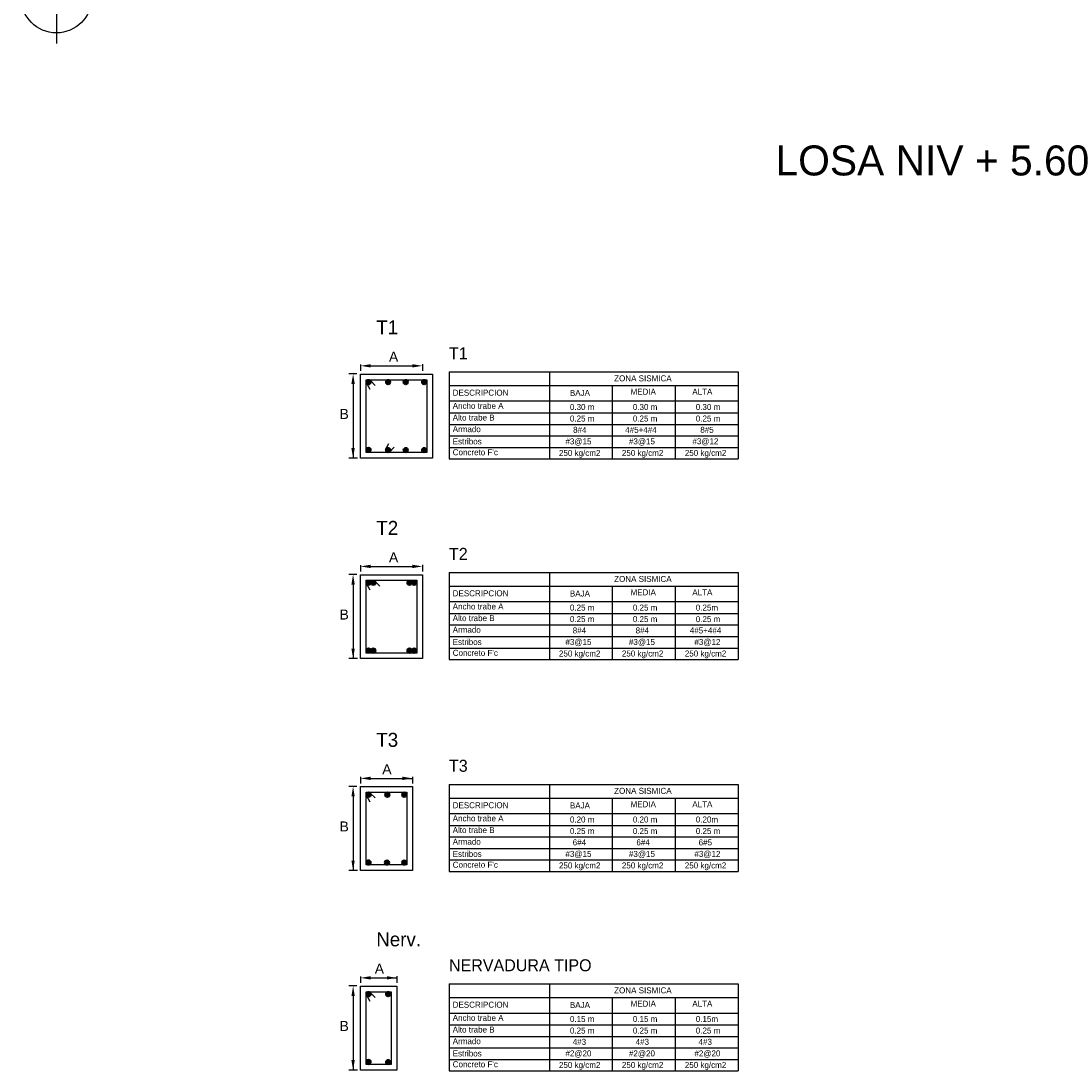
# Model space of a CAD drawing. Header units: millimetres. Extents: x 2068 to 4152, y 861 to 1938.
# Tile 9 of 20: x 2103 to 2114, y 895 to 906. Entities that reach past the tile are written whole.
import ezdxf

# ---------------------------------------------------------------- set-up
doc = ezdxf.new("R2010")
doc.units = ezdxf.units.MM
doc.linetypes.add('JIS_09_08', pattern=[10.75, 8, -0.55, 0.55, -0.55, 0.55, -0.55])
for name, color, linetype in [('RAPID COST CASTILLOS', 7, 'Continuous'), ('RAPID COST CASTILLOS Y COLUMNAS', 1, 'Continuous'), ('RAPID COST CIMENTACION', 7, 'Continuous')]:
    doc.layers.add(name, color=color, linetype=linetype)
doc.styles.add('ARIAL', font='arial.ttf')
doc.styles.add('CYCLADIC', font='GOTHIC.TTF')
doc.styles.get("Standard").update_dxf_attribs({"font": 'arial.ttf'})

msp = doc.modelspace()

# ---------------------------------------------------------------- hatches: boundary and pattern name
at = {"layer": 'RAPID COST CASTILLOS', "lineweight": 30}
h = msp.add_hatch(color=256, dxfattribs=at)
h.dxf.hatch_style = 1
edge = h.paths.add_edge_path()
edge.add_arc((2106.8678, 902.2315), 0.0238, 0, 360)
h = msp.add_hatch(color=256, dxfattribs=at)
h.dxf.hatch_style = 1
edge = h.paths.add_edge_path()
edge.add_arc((2107.0636, 902.2317), 0.0238, 0, 360)
h = msp.add_hatch(color=256, dxfattribs=at)
h.dxf.hatch_style = 1
edge = h.paths.add_edge_path()
edge.add_arc((2107.2397, 902.2317), 0.0238, 0, 360)
h = msp.add_hatch(color=256, dxfattribs=at)
h.dxf.hatch_style = 1
edge = h.paths.add_edge_path()
edge.add_arc((2107.4238, 902.2317), 0.0238, 0, 360)
h = msp.add_hatch(color=256, dxfattribs=at)
h.dxf.hatch_style = 1
edge = h.paths.add_edge_path()
edge.add_arc((2106.8678, 901.5533), 0.0238, 0, 360)
h = msp.add_hatch(color=256, dxfattribs=at)
h.dxf.hatch_style = 1
edge = h.paths.add_edge_path()
edge.add_arc((2107.0636, 901.5522), 0.0238, 0, 360)
h = msp.add_hatch(color=256, dxfattribs=at)
h.dxf.hatch_style = 1
edge = h.paths.add_edge_path()
edge.add_arc((2107.2397, 901.5522), 0.0238, 0, 360)
h = msp.add_hatch(color=256, dxfattribs=at)
h.dxf.hatch_style = 1
edge = h.paths.add_edge_path()
edge.add_arc((2107.4238, 901.5522), 0.0238, 0, 360)
h = msp.add_hatch(color=256, dxfattribs=at)
h.dxf.hatch_style = 1
edge = h.paths.add_edge_path()
edge.add_arc((2106.8678, 900.2251), 0.0238, 0, 360)
h = msp.add_hatch(color=256, dxfattribs=at)
h.dxf.hatch_style = 1
edge = h.paths.add_edge_path()
edge.add_arc((2106.9158, 900.2253), 0.0238, 0, 360)
h = msp.add_hatch(color=256, dxfattribs=at)
h.dxf.hatch_style = 1
edge = h.paths.add_edge_path()
edge.add_arc((2107.2775, 900.2253), 0.0238, 0, 360)
h = msp.add_hatch(color=256, dxfattribs=at)
h.dxf.hatch_style = 1
edge = h.paths.add_edge_path()
edge.add_arc((2107.3251, 900.2253), 0.0238, 0, 360)
h = msp.add_hatch(color=256, dxfattribs=at)
h.dxf.hatch_style = 1
edge = h.paths.add_edge_path()
edge.add_arc((2106.8678, 899.5469), 0.0238, 0, 360)
h = msp.add_hatch(color=256, dxfattribs=at)
h.dxf.hatch_style = 1
edge = h.paths.add_edge_path()
edge.add_arc((2106.9158, 899.5458), 0.0238, 0, 360)
h = msp.add_hatch(color=256, dxfattribs=at)
h.dxf.hatch_style = 1
edge = h.paths.add_edge_path()
edge.add_arc((2107.2775, 899.5458), 0.0238, 0, 360)
h = msp.add_hatch(color=256, dxfattribs=at)
h.dxf.hatch_style = 1
edge = h.paths.add_edge_path()
edge.add_arc((2107.3251, 899.5458), 0.0238, 0, 360)
h = msp.add_hatch(color=256, dxfattribs=at)
h.dxf.hatch_style = 1
edge = h.paths.add_edge_path()
edge.add_arc((2106.8678, 898.1053), 0.0238, 0, 360)
h = msp.add_hatch(color=256, dxfattribs=at)
h.dxf.hatch_style = 1
edge = h.paths.add_edge_path()
edge.add_arc((2107.056, 898.1055), 0.0238, 0, 360)
h = msp.add_hatch(color=256, dxfattribs=at)
h.dxf.hatch_style = 1
edge = h.paths.add_edge_path()
edge.add_arc((2107.2248, 898.1055), 0.0238, 0, 360)
h = msp.add_hatch(color=256, dxfattribs=at)
h.dxf.hatch_style = 1
edge = h.paths.add_edge_path()
edge.add_arc((2106.8678, 897.4271), 0.0238, 0, 360)
h = msp.add_hatch(color=256, dxfattribs=at)
h.dxf.hatch_style = 1
edge = h.paths.add_edge_path()
edge.add_arc((2107.0523, 897.426), 0.0238, 0, 360)
h = msp.add_hatch(color=256, dxfattribs=at)
h.dxf.hatch_style = 1
edge = h.paths.add_edge_path()
edge.add_arc((2107.2248, 897.426), 0.0238, 0, 360)
h = msp.add_hatch(color=256, dxfattribs=at)
h.dxf.hatch_style = 1
edge = h.paths.add_edge_path()
edge.add_arc((2106.8678, 896.11), 0.0238, 0, 360)
h = msp.add_hatch(color=256, dxfattribs=at)
h.dxf.hatch_style = 1
edge = h.paths.add_edge_path()
edge.add_arc((2107.0637, 896.1102), 0.0238, 0, 360)
h = msp.add_hatch(color=256, dxfattribs=at)
h.dxf.hatch_style = 1
edge = h.paths.add_edge_path()
edge.add_arc((2106.8678, 895.4317), 0.0238, 0, 360)
h = msp.add_hatch(color=256, dxfattribs=at)
h.dxf.hatch_style = 1
edge = h.paths.add_edge_path()
edge.add_arc((2107.0642, 895.4307), 0.0238, 0, 360)

# ---------------------------------------------------------------- linework, layer by layer
at = {"linetype": 'JIS_09_08'}
msp.add_lwpolyline([(2103.7451, 906.5437), (2103.7451, 905.6196)], dxfattribs=at)
msp.add_circle((2103.7451, 906.0794), 0.3544, dxfattribs=at)
at = {"layer": 'RAPID COST CASTILLOS', "color": 3, "ltscale": 0.1}
for p, q in [((2106.7876, 902.4084), (2106.7876, 902.3447)), ((2106.8876, 902.3947), (2107.3076, 902.3947)), ((2107.4076, 902.4105), (2107.4076, 902.3447)), ((2106.752, 902.3134), (2106.6723, 902.3134)), ((2106.7133, 902.2134), (2106.7133, 901.4721)), ((2106.7563, 901.4721), (2106.6723, 901.4721)), ((2106.7876, 900.402), (2106.7876, 900.3382)), ((2106.8876, 900.3882), (2107.3076, 900.3882)), ((2107.4076, 900.4041), (2107.4076, 900.3382)), ((2106.752, 900.307), (2106.6723, 900.307)), ((2106.7133, 900.207), (2106.7133, 899.4657)), ((2106.7563, 899.4657), (2106.6723, 899.4657)), ((2106.7876, 898.2822), (2106.7876, 898.2184)), ((2107.3076, 898.2843), (2107.3076, 898.2184)), ((2106.752, 898.1872), (2106.6723, 898.1872)), ((2106.8876, 898.2684), (2107.3076, 898.2684)), ((2106.7133, 898.0872), (2106.7133, 897.3459)), ((2106.7563, 897.3459), (2106.6723, 897.3459)), ((2106.7876, 896.2868), (2106.7876, 896.2231)), ((2107.1513, 896.2889), (2107.1513, 896.2231)), ((2106.752, 896.1918), (2106.6723, 896.1918)), ((2106.8876, 896.2731), (2107.1513, 896.2731)), ((2106.7133, 896.0918), (2106.7133, 895.3505)), ((2106.7563, 895.3505), (2106.6723, 895.3505))]:
    msp.add_line(p, q, dxfattribs=at)
at = {"layer": 'RAPID COST CASTILLOS'}
for points in [[(2106.7876, 902.3121), (2107.5076, 902.3121), (2107.5076, 901.4721), (2106.7876, 901.4721), (2106.7876, 902.3121)], [(2106.8474, 902.2208), (2106.88, 902.1604)], [(2106.8861, 902.2468), (2106.9356, 902.1984)], [(2107.0373, 901.5587), (2107.0699, 901.6191)], [(2107.076, 901.5327), (2107.1254, 901.5811)], [(2106.7876, 900.3057), (2107.4076, 900.3057), (2107.4076, 899.4657), (2106.7876, 899.4657), (2106.7876, 900.3057)], [(2106.8474, 900.2144), (2106.88, 900.154)], [(2106.9302, 900.2404), (2106.9796, 900.192)], [(2106.7876, 898.1859), (2107.3076, 898.1859), (2107.3076, 897.3459), (2106.7876, 897.3459), (2106.7876, 898.1859)], [(2106.8474, 898.0946), (2106.88, 898.0342)], [(2106.8853, 898.1206), (2106.9347, 898.0722)], [(2106.7876, 896.1905), (2107.1512, 896.1905), (2107.1512, 895.3505), (2106.7876, 895.3505), (2106.7876, 896.1905)], [(2106.8474, 896.0992), (2106.88, 896.0388)], [(2106.8853, 896.1252), (2106.9347, 896.0768)]]:
    msp.add_lwpolyline(points, dxfattribs=at)
for points in [[(2106.8436, 902.2561), (2107.4516, 902.2561), (2107.4516, 901.5281), (2106.8436, 901.5281)], [(2106.8436, 900.2497), (2107.3516, 900.2497), (2107.3516, 899.5217), (2106.8436, 899.5217)], [(2106.8436, 898.1299), (2107.2516, 898.1299), (2107.2516, 897.4019), (2106.8436, 897.4019)], [(2106.8436, 896.1345), (2107.0952, 896.1345), (2107.0952, 895.4065), (2106.8436, 895.4065)]]:
    msp.add_lwpolyline(points, close=True, dxfattribs=at)
at = {"layer": 'RAPID COST CASTILLOS', "lineweight": 30}
for centre in [(2106.8678, 902.2315), (2107.0636, 902.2317), (2107.2397, 902.2317), (2107.4238, 902.2317), (2106.8678, 901.5533), (2107.0636, 901.5522), (2107.2397, 901.5522), (2107.4238, 901.5522), (2106.8678, 900.2251), (2106.9158, 900.2253), (2107.2775, 900.2253), (2107.3251, 900.2253), (2106.8678, 899.5469), (2106.9158, 899.5458), (2107.2775, 899.5458), (2107.3251, 899.5458), (2106.8678, 898.1053), (2107.056, 898.1055), (2107.2248, 898.1055), (2106.8678, 897.4271), (2107.0523, 897.426), (2107.2248, 897.426), (2106.8678, 896.11), (2107.0637, 896.1102), (2106.8678, 895.4317), (2107.0642, 895.4307)]:
    msp.add_circle(centre, 0.0238, dxfattribs=at)
at = {"layer": 'RAPID COST CASTILLOS', "color": 3, "ltscale": 0.1}
for points in [[(2106.8876, 902.4113), (2106.8876, 902.378), (2106.7876, 902.3947)], [(2107.3076, 902.4113), (2107.3076, 902.378), (2107.4076, 902.3947)], [(2106.6966, 902.2134), (2106.7299, 902.2134), (2106.7133, 902.3134)], [(2106.6966, 901.5721), (2106.7299, 901.5721), (2106.7133, 901.4721)], [(2106.8876, 900.4049), (2106.8876, 900.3716), (2106.7876, 900.3882)], [(2107.3076, 900.4049), (2107.3076, 900.3716), (2107.4076, 900.3882)], [(2106.6966, 900.207), (2106.7299, 900.207), (2106.7133, 900.307)], [(2106.6966, 899.5657), (2106.7299, 899.5657), (2106.7133, 899.4657)], [(2106.8876, 898.2851), (2106.8876, 898.2518), (2106.7876, 898.2684)], [(2107.2076, 898.2851), (2107.2076, 898.2518), (2107.3076, 898.2684)], [(2106.6966, 898.0872), (2106.7299, 898.0872), (2106.7133, 898.1872)], [(2106.6966, 897.4459), (2106.7299, 897.4459), (2106.7133, 897.3459)], [(2106.8876, 896.2898), (2106.8876, 896.2564), (2106.7876, 896.2731)], [(2107.0513, 896.2898), (2107.0513, 896.2564), (2107.1513, 896.2731)], [(2106.6966, 896.0918), (2106.7299, 896.0918), (2106.7133, 896.1918)], [(2106.6966, 895.4505), (2106.7299, 895.4505), (2106.7133, 895.3505)]]:
    msp.add_solid(points, dxfattribs=at)
at = {"layer": 'RAPID COST CIMENTACION', "color": 7}
for points in [[(2107.6754, 902.3337), (2107.6754, 901.4629)], [(2107.6754, 902.3337), (2110.5654, 902.3337)], [(2108.6767, 902.3337), (2108.6767, 901.4629)], [(2110.5654, 902.3337), (2110.5654, 901.4629)], [(2107.6754, 902.1968), (2110.5654, 902.1968)], [(2109.3062, 902.1968), (2109.3062, 901.4629)], [(2109.9358, 902.1968), (2109.9358, 901.4629)], [(2107.6754, 902.043), (2110.5654, 902.043)], [(2107.6754, 901.9247), (2110.5654, 901.9247)], [(2107.6754, 901.8092), (2110.5654, 901.8092)], [(2107.6754, 901.6938), (2110.5654, 901.6938)], [(2107.6754, 901.5784), (2110.5654, 901.5784)], [(2107.6754, 901.4629), (2110.5654, 901.4629)], [(2107.6754, 900.3273), (2107.6754, 899.4565)], [(2107.6754, 900.3273), (2110.5654, 900.3273)], [(2108.6767, 900.3273), (2108.6767, 899.4565)], [(2110.5654, 900.3273), (2110.5654, 899.4565)], [(2107.6754, 900.1904), (2110.5654, 900.1904)], [(2109.3062, 900.1904), (2109.3062, 899.4565)], [(2109.9358, 900.1904), (2109.9358, 899.4565)], [(2107.6754, 900.0366), (2110.5654, 900.0366)], [(2107.6754, 899.9183), (2110.5654, 899.9183)], [(2107.6754, 899.8028), (2110.5654, 899.8028)], [(2107.6754, 899.6874), (2110.5654, 899.6874)], [(2107.6754, 899.572), (2110.5654, 899.572)], [(2107.6754, 899.4565), (2110.5654, 899.4565)], [(2107.6754, 898.2075), (2107.6754, 897.3367)], [(2107.6754, 898.2075), (2110.5654, 898.2075)], [(2108.6767, 898.2075), (2108.6767, 897.3367)], [(2110.5654, 898.2075), (2110.5654, 897.3367)], [(2107.6754, 898.0706), (2110.5654, 898.0706)], [(2109.3062, 898.0706), (2109.3062, 897.3367)], [(2109.9358, 898.0706), (2109.9358, 897.3367)], [(2107.6754, 897.9168), (2110.5654, 897.9168)], [(2107.6754, 897.7985), (2110.5654, 897.7985)], [(2107.6754, 897.683), (2110.5654, 897.683)], [(2107.6754, 897.5676), (2110.5654, 897.5676)], [(2107.6754, 897.4522), (2110.5654, 897.4522)], [(2107.6754, 897.3367), (2110.5654, 897.3367)], [(2107.6754, 896.2122), (2107.6754, 895.3414)], [(2107.6754, 896.2122), (2110.5654, 896.2122)], [(2108.6767, 896.2122), (2108.6767, 895.3414)], [(2110.5654, 896.2122), (2110.5654, 895.3414)], [(2107.6754, 896.0753), (2110.5654, 896.0753)], [(2109.3062, 896.0753), (2109.3062, 895.3414)], [(2109.9358, 896.0753), (2109.9358, 895.3414)], [(2107.6754, 895.9215), (2110.5654, 895.9215)], [(2107.6754, 895.8031), (2110.5654, 895.8031)], [(2107.6754, 895.6877), (2110.5654, 895.6877)], [(2107.6754, 895.5722), (2110.5654, 895.5722)], [(2107.6754, 895.4568), (2110.5654, 895.4568)], [(2107.6754, 895.3414), (2110.5654, 895.3414)]]:
    msp.add_lwpolyline(points, dxfattribs=at)

# ---------------------------------------------------------------- texts
at = {"layer": 'RAPID COST CASTILLOS', "char_height": 0.14, "attachment_point": 1, "style": 'CYCLADIC'}
for s, insert in [('T1', (2106.9455, 902.85)), ('T2', (2106.9455, 900.8436)), ('T3', (2106.9455, 898.7238)), ('Nerv.', (2106.9455, 896.7284))]:
    msp.add_mtext_dynamic_manual_height_columns(s, width=0.451445, gutter_width=1750, heights=[0], dxfattribs=dict(at, insert=insert))
at = {"layer": 'RAPID COST CASTILLOS', "ltscale": 0.1, "char_height": 0.15, "attachment_point": 5, "style": 'ARIAL'}
for s, insert in [('\\A1;{\\H0.66667x;\\C3;A}', (2107.1186, 902.4859)), ('\\A1;{\\H0.66667x;\\C3;B}', (2106.6243, 901.9134)), ('\\A1;{\\H0.66667x;\\C3;A}', (2107.1186, 900.4795)), ('\\A1;{\\H0.66667x;\\C3;B}', (2106.6243, 899.907)), ('\\A1;{\\H0.66667x;\\C3;A}', (2107.0516, 898.3597)), ('\\A1;{\\H0.66667x;\\C3;B}', (2106.6243, 897.7872)), ('\\A1;{\\H0.66667x;\\C3;A}', (2106.9764, 896.3644)), ('\\A1;{\\H0.66667x;\\C3;B}', (2106.6243, 895.7918))]:
    msp.add_mtext(s, dxfattribs=dict(at, insert=insert))
at = {"layer": 'RAPID COST CASTILLOS Y COLUMNAS', "color": 7, "insert": (2110.9386, 904.599), "char_height": 0.3, "attachment_point": 1}
msp.add_mtext_dynamic_manual_height_columns('LOSA NIV + 5.60', width=3.500182, gutter_width=1.5, heights=[0], dxfattribs=at)
at = {"layer": 'RAPID COST CIMENTACION', "color": 5, "attachment_point": 1, "style": 'CYCLADIC'}
for s, width, insert, char_height in [('T1', 1.375475, (2107.6726, 902.5803), 0.12), ('ZONA SISMICA', 0.731663, (2109.3253, 902.2997), 0.06), ('MEDIA', 0.343587, (2109.4889, 902.1658), 0.06), ('ALTA', 0.343587, (2110.1071, 902.1658), 0.06), ('DESCRIPCION', 1.105997, (2107.7099, 902.156), 0.06), ('BAJA', 0.343587, (2108.8826, 902.1538), 0.06), ('T2', 1.375475, (2107.6726, 900.5739), 0.12), ('ZONA SISMICA', 0.731663, (2109.3253, 900.2933), 0.06), ('DESCRIPCION', 1.105997, (2107.7099, 900.1496), 0.06), ('BAJA', 0.343587, (2108.8826, 900.1474), 0.06), ('MEDIA', 0.343587, (2109.4889, 900.1594), 0.06), ('ALTA', 0.343587, (2110.1071, 900.1594), 0.06), ('T3', 1.375475, (2107.6726, 898.4541), 0.12), ('ZONA SISMICA', 0.731663, (2109.3253, 898.1735), 0.06), ('DESCRIPCION', 1.105997, (2107.7099, 898.0298), 0.06), ('BAJA', 0.343587, (2108.8826, 898.0276), 0.06), ('MEDIA', 0.343587, (2109.4889, 898.0396), 0.06), ('ALTA', 0.343587, (2110.1071, 898.0396), 0.06), ('NERVADURA TIPO', 1.69748, (2107.6726, 896.4587), 0.12), ('ZONA SISMICA', 0.731663, (2109.3253, 896.1782), 0.06), ('DESCRIPCION', 1.105997, (2107.7099, 896.0344), 0.06), ('BAJA', 0.343587, (2108.8826, 896.0323), 0.06), ('MEDIA', 0.343587, (2109.4889, 896.0443), 0.06), ('ALTA', 0.343587, (2110.1071, 896.0443), 0.06)]:
    msp.add_mtext_dynamic_manual_height_columns(s, width=width, gutter_width=1500, heights=[0], dxfattribs=dict(at, insert=insert, char_height=char_height))
at = {"layer": 'RAPID COST CIMENTACION', "char_height": 0.06, "attachment_point": 1, "style": 'CYCLADIC'}
for s, width, insert in [('Ancho trabe {\\C3;A}', 1.105997, (2107.7099, 902.0244)), ('0.30 m', 0.343587, (2108.8826, 902.0131)), ('0.30 m', 0.343587, (2109.5122, 902.0131)), ('0.30 m', 0.343587, (2110.1418, 902.0131)), ('Alto trabe {\\C3;B}', 1.105997, (2107.7099, 901.9075)), ('0.25 m', 0.343587, (2108.8826, 901.8977)), ('0.25 m', 0.343587, (2109.5122, 901.8977)), ('0.25 m', 0.343587, (2110.1418, 901.8977)), ('Armado', 1.105997, (2107.7099, 901.7912)), ('8#4', 0.459303, (2108.9146, 901.7845)), ('4#5+4#4', 0.459303, (2109.4364, 901.7845)), ('8#5', 0.459303, (2110.187, 901.7845)), ('Estribos', 1.105997, (2107.7099, 901.6686)), ('#3@15', 0.329563, (2108.838, 901.669)), ('#3@15', 0.329563, (2109.4732, 901.669)), ('#3@12', 0.329563, (2110.1083, 901.6707)), ("Concreto F'c", 1.105997, (2107.7099, 901.5603)), ('250 kg/cm2', 0.519319, (2108.773, 901.5536)), ('250 kg/cm2', 0.519319, (2109.4026, 901.5536)), ('250 kg/cm2', 0.519319, (2110.0322, 901.5536)), ('Ancho trabe {\\C3;A}', 1.105997, (2107.7099, 900.018)), ('0.25 m', 0.343587, (2108.8826, 900.0067)), ('0.25 m', 0.343587, (2109.5122, 900.0067)), ('0.25m', 0.343587, (2110.1418, 900.0067)), ('Alto trabe {\\C3;B}', 1.105997, (2107.7099, 899.9011)), ('0.25 m', 0.343587, (2108.8826, 899.8912)), ('0.25 m', 0.343587, (2109.5122, 899.8912)), ('0.25 m', 0.343587, (2110.1418, 899.8912)), ('Armado', 1.105997, (2107.7099, 899.7848)), ('8#4', 0.459303, (2108.9106, 899.7781)), ('8#4', 0.459303, (2109.5402, 899.7781)), ('4#5+4#4', 0.459303, (2110.0822, 899.7781)), ('Estribos', 1.105997, (2107.7099, 899.6622)), ('#3@15', 0.329563, (2108.838, 899.6626)), ('#3@15', 0.329563, (2109.4732, 899.6626)), ('#3@12', 0.329563, (2110.1283, 899.6626)), ("Concreto F'c", 1.105997, (2107.7099, 899.5539)), ('250 kg/cm2', 0.519319, (2108.773, 899.5472)), ('250 kg/cm2', 0.519319, (2109.4026, 899.5472)), ('250 kg/cm2', 0.519319, (2110.0322, 899.5472)), ('Ancho trabe {\\C3;A}', 1.105997, (2107.7099, 897.8982)), ('0.20 m', 0.343587, (2108.8826, 897.8869)), ('0.20 m', 0.343587, (2109.5122, 897.8869)), ('0.20m', 0.343587, (2110.1418, 897.8869)), ('Alto trabe {\\C3;B}', 1.105997, (2107.7099, 897.7813)), ('0.25 m', 0.343587, (2108.8826, 897.7714)), ('0.25 m', 0.343587, (2109.5122, 897.7714)), ('0.25 m', 0.343587, (2110.1418, 897.7714)), ('Armado', 1.105997, (2107.7099, 897.665)), ('6#4', 0.459303, (2108.9106, 897.6583)), ('6#4', 0.459303, (2109.5478, 897.6583)), ('6#5', 0.459303, (2110.1705, 897.6583)), ('Estribos', 1.105997, (2107.7099, 897.5424)), ('#3@15', 0.329563, (2108.838, 897.5428)), ('#3@15', 0.329563, (2109.4732, 897.5428)), ('#3@12', 0.329563, (2110.1283, 897.5428)), ("Concreto F'c", 1.105997, (2107.7099, 897.4341)), ('250 kg/cm2', 0.519319, (2108.773, 897.4274)), ('250 kg/cm2', 0.519319, (2109.4026, 897.4274)), ('250 kg/cm2', 0.519319, (2110.0322, 897.4274)), ('Ancho trabe {\\C3;A}', 1.105997, (2107.7099, 895.9028)), ('0.15 m', 0.343587, (2108.8826, 895.8915)), ('0.15 m', 0.343587, (2109.5122, 895.8915)), ('0.15m', 0.343587, (2110.1418, 895.8915)), ('Alto trabe {\\C3;B}', 1.105997, (2107.7099, 895.7859)), ('0.25 m', 0.343587, (2108.8826, 895.7761)), ('0.25 m', 0.343587, (2109.5122, 895.7761)), ('0.25 m', 0.343587, (2110.1418, 895.7761)), ('Armado', 1.105997, (2107.7099, 895.6696)), ('4#3', 0.459303, (2108.9106, 895.6629)), ('4#3', 0.459303, (2109.5402, 895.6629)), ('4#3', 0.459303, (2110.1697, 895.6629)), ('Estribos', 1.105997, (2107.7099, 895.5471)), ('#2@20', 0.329563, (2108.838, 895.5475)), ('#2@20', 0.329563, (2109.4732, 895.5475)), ('#2@20', 0.329563, (2110.1283, 895.5475)), ("Concreto F'c", 1.105997, (2107.7099, 895.4388)), ('250 kg/cm2', 0.519319, (2108.773, 895.432)), ('250 kg/cm2', 0.519319, (2109.4026, 895.432)), ('250 kg/cm2', 0.519319, (2110.0322, 895.432))]:
    msp.add_mtext_dynamic_manual_height_columns(s, width=width, gutter_width=1500, heights=[0], dxfattribs=dict(at, insert=insert))

doc.saveas('drawing.dxf')
